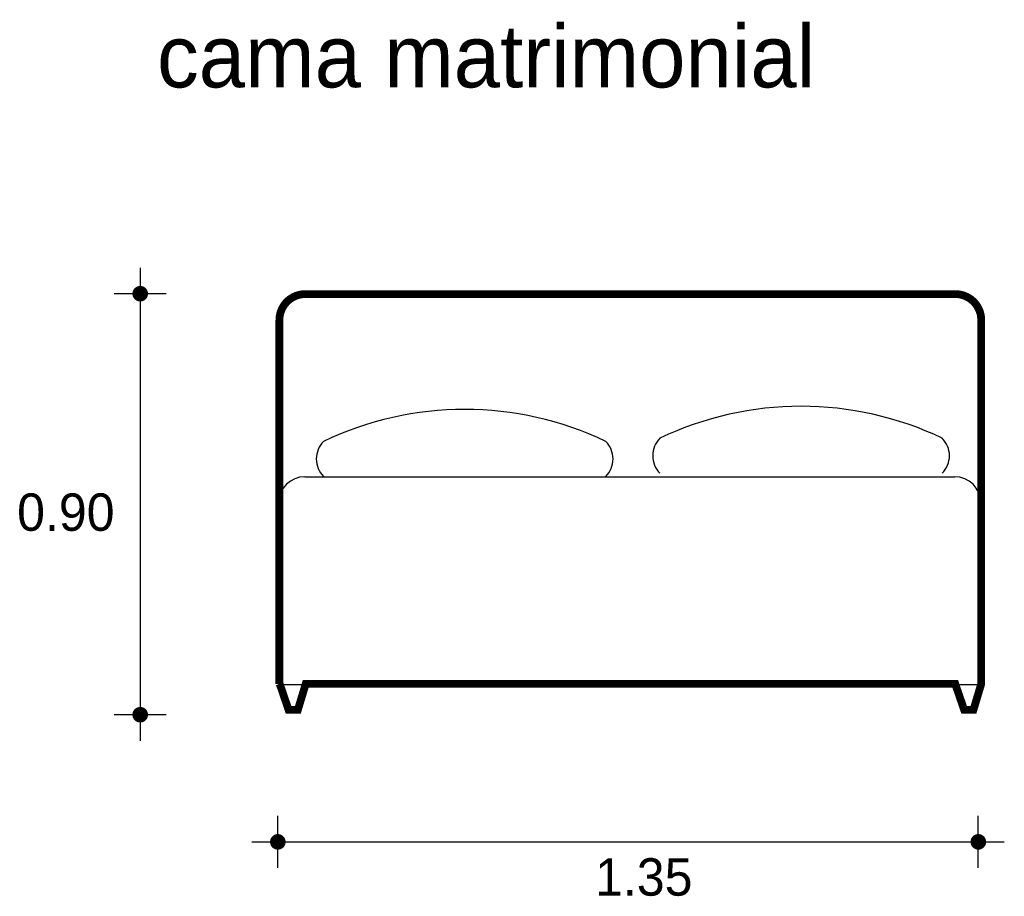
# Model space of a CAD drawing. Extents: x 2.97 to 4.86, y 2.49 to 4.17.
import ezdxf

# ---------------------------------------------------------------- set-up
doc = ezdxf.new("R2010")
doc.units = 0
doc.header["$MEASUREMENT"] = 0
for name, color, linetype in [('BORDE', 2, 'CONTINUOUS'), ('COTAS', 6, 'CONTINUOUS'), ('DIBUJO', 5, 'CONTINUOUS'), ('TEXTO', 4, 'CONTINUOUS')]:
    doc.layers.add(name, color=color, linetype=linetype)

msp = doc.modelspace()

# ---------------------------------------------------------------- linework, layer by layer
at = {"layer": 'BORDE', "const_width": 0.015}
msp.add_lwpolyline([(3.4705, 2.8969), (3.4876, 2.8469), (3.5054, 2.8469), (3.5205, 2.8969), (4.7699, 2.8969), (4.7871, 2.8469), (4.8049, 2.8469), (4.8199, 2.8969), (4.8199, 3.5969, 0.414214), (4.7699, 3.6469), (3.5199, 3.6469, 0.414214), (3.4699, 3.5969), (3.4699, 2.8969)], format="xyb", dxfattribs=at)
at = {"layer": 'COTAS'}
for p, q in [((3.2022, 3.6976), (3.2022, 2.7876)), ((3.2522, 3.6476), (3.1522, 3.6476)), ((3.2522, 2.8376), (3.1522, 2.8376)), ((3.4669, 2.543), (3.4669, 2.643)), ((4.8143, 2.543), (4.8143, 2.643)), ((3.4169, 2.593), (4.8643, 2.593))]:
    msp.add_line(p, q, dxfattribs=at)
at = {"layer": 'COTAS', "const_width": 0.015}
for points in [[(3.1947, 3.6476, 1), (3.2097, 3.6476, 1)], [(3.1947, 2.8376, 1), (3.2097, 2.8376, 1)], [(3.4594, 2.593, 1), (3.4744, 2.593, 1)], [(4.8068, 2.593, 1), (4.8218, 2.593, 1)]]:
    msp.add_lwpolyline(points, format="xyb", close=True, dxfattribs=at)
at = {"layer": 'DIBUJO'}
for p, q in [((3.5189, 3.6456), (4.7689, 3.6456)), ((3.4689, 3.5956), (3.4689, 2.8956)), ((4.8189, 3.5956), (4.8189, 2.8956)), ((3.5189, 3.2956), (4.7689, 3.2956)), ((3.4689, 2.8956), (4.8189, 2.8956)), ((3.4694, 2.8956), (3.4866, 2.8456)), ((3.5194, 2.8956), (3.5044, 2.8456)), ((4.7689, 2.8956), (4.7861, 2.8456)), ((4.8189, 2.8956), (4.8039, 2.8456)), ((3.4866, 2.8456), (3.5044, 2.8456)), ((3.4866, 2.8456), (3.5044, 2.8456)), ((4.7861, 2.8456), (4.8039, 2.8456)), ((4.7861, 2.8456), (4.8039, 2.8456))]:
    msp.add_line(p, q, dxfattribs=at)
for centre, radius, start, end in [((3.5189, 3.5956), 0.05, 90, 180), ((4.7689, 3.5956), 0.05, 0, 90), ((4.4733, 2.8008), 0.6303, 64.4917, 115.5083), ((3.8263, 2.7946), 0.6303, 64.4917, 115.5083), ((3.5883, 3.3297), 0.0475, 134.7992, 225.2008), ((4.0642, 3.3297), 0.0475, 314.7992, 45.2008), ((4.2354, 3.3358), 0.0475, 134.7992, 225.2008), ((4.7113, 3.3358), 0.0475, 314.7992, 45.2008), ((3.5189, 3.2456), 0.05, 90, 180), ((4.7689, 3.2456), 0.05, 0, 90)]:
    msp.add_arc(centre, radius, start, end, dxfattribs=at)

# ---------------------------------------------------------------- texts
at = {"layer": 'COTAS'}
for s, p in [('0.90', (2.9654, 3.1914)), ('1.35', (4.0771, 2.4895))]:
    msp.add_text(s, height=0.072, dxfattribs=at).set_placement(p)
at = {"layer": 'TEXTO'}
msp.add_text('cama matrimonial', height=0.12, dxfattribs=at).set_placement((3.2345, 4.0445))

doc.saveas('drawing.dxf')
